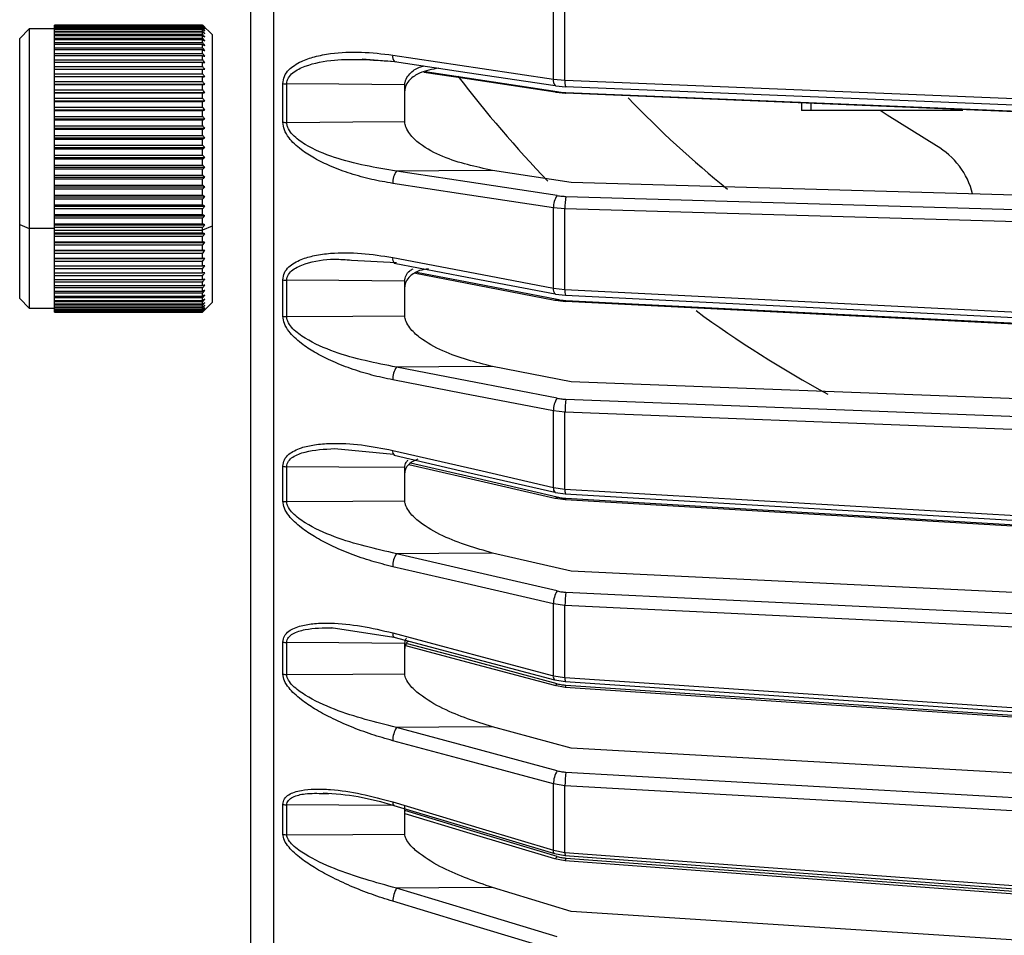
# Model space of a CAD drawing. Header units: millimetres. Extents: x -98 to 75, y -122 to 122.
# Tile 2 of 16: x -98 to -47, y -81 to -33. Entities that reach past the tile are written whole.
import ezdxf

# ---------------------------------------------------------------- set-up
doc = ezdxf.new("R2010")
doc.units = ezdxf.units.MM

msp = doc.modelspace()

# ---------------------------------------------------------------- linework, layer by layer
at = {"color": 7, "linetype": 'Continuous', "lineweight": 25}
for p, q in [((-84.902, -108.524), (-84.902, 108.524)), ((-70.388, -36.372), (-70.388, -32.042)), ((-69.787, -36.427), (-69.787, -32.081)), ((-96.3, -48.462), (-96.3, -33.563)), ((-96.3, -33.563), (-88.6, -33.563)), ((-88.6, -33.568), (-96.3, -33.568)), ((-96.3, -33.587), (-88.6, -33.587)), ((-88.6, -33.607), (-96.3, -33.607)), ((-96.3, -33.647), (-88.6, -33.647)), ((-88.6, -33.682), (-96.3, -33.682)), ((-88.1, -34.062), (-88.6, -33.562)), ((-88.6, -33.587), (-88.6, -33.568)), ((-88.6, -33.647), (-88.6, -33.607)), ((-88.6, -33.743), (-88.6, -33.682)), ((-97.6, -33.762), (-98.1, -34.262)), ((-96.3, -33.762), (-97.6, -33.762)), ((-97.6, -33.762), (-97.6, -48.262)), ((-96.3, -33.743), (-88.6, -33.743)), ((-88.6, -33.792), (-96.3, -33.792)), ((-96.3, -33.875), (-88.6, -33.875)), ((-88.6, -33.938), (-96.3, -33.938)), ((-96.3, -34.041), (-88.6, -34.041)), ((-88.6, -34.118), (-96.3, -34.118)), ((-96.3, -34.242), (-88.6, -34.242)), ((-88.6, -33.875), (-88.6, -33.792)), ((-88.6, -34.041), (-88.6, -33.938)), ((-88.6, -34.242), (-88.6, -34.118)), ((-88.1, -34.062), (-88.1, -47.962)), ((-98.1, -47.762), (-98.1, -34.262)), ((-88.6, -34.332), (-96.3, -34.332)), ((-96.3, -34.475), (-88.6, -34.475)), ((-88.6, -34.578), (-96.3, -34.578)), ((-96.3, -34.74), (-88.6, -34.74)), ((-88.6, -34.475), (-88.6, -34.332)), ((-88.6, -34.74), (-88.6, -34.578)), ((-88.6, -34.856), (-96.3, -34.856)), ((-96.3, -35.036), (-88.6, -35.036)), ((-88.6, -35.163), (-96.3, -35.163)), ((-88.6, -35.036), (-88.6, -34.856)), ((-88.6, -35.361), (-88.6, -35.163)), ((-96.3, -35.361), (-88.6, -35.361)), ((-88.6, -35.499), (-96.3, -35.499)), ((-96.3, -35.713), (-88.6, -35.713)), ((-88.6, -35.713), (-88.6, -35.499)), ((-80.326, -35.324), (-78.638, -35.454)), ((-96.3, -35.861), (-88.495, -35.861)), ((-88.6, -35.862), (-96.3, -35.862)), ((-96.3, -36.092), (-88.6, -36.092)), ((-96.3, -36.239), (-88.495, -36.239)), ((-88.6, -36.25), (-96.3, -36.25)), ((-88.6, -36.092), (-88.6, -35.862)), ((-88.6, -36.494), (-88.6, -36.25)), ((-96.3, -36.494), (-88.6, -36.494)), ((-96.3, -36.64), (-88.495, -36.64)), ((-88.6, -36.662), (-96.3, -36.662)), ((-88.6, -36.918), (-88.6, -36.662)), ((-84.433, -38.606), (-84.433, -36.604)), ((-84.233, -38.621), (-84.233, -36.619)), ((-78.1, -38.572), (-78.1, -36.668)), ((-70.388, -36.372), (-69.787, -36.427)), ((-70.263, -36.722), (-69.758, -36.769)), ((-96.3, -36.918), (-88.6, -36.918)), ((-96.3, -37.062), (-88.495, -37.062)), ((-88.6, -37.094), (-96.3, -37.094)), ((-88.6, -37.362), (-88.6, -37.094)), ((-70.264, -37.051), (-69.758, -37.099)), ((-69.741, -37.072), (-18.5, -39.183)), ((-96.3, -37.362), (-88.6, -37.362)), ((-96.3, -37.504), (-88.495, -37.504)), ((-88.6, -37.546), (-96.3, -37.546)), ((-96.3, -37.824), (-88.6, -37.824)), ((-88.6, -37.824), (-88.6, -37.546)), ((-57.5, -37.594), (-57.5, -38)), ((-57, -38), (-57, -37.615)), ((-96.3, -37.963), (-88.495, -37.963)), ((-88.6, -38.014), (-96.3, -38.014)), ((-96.3, -38.302), (-88.6, -38.302)), ((-88.6, -38.302), (-88.6, -38.014)), ((-49.133, -38), (-57.5, -38)), ((-96.3, -38.436), (-88.495, -38.436)), ((-88.6, -38.497), (-96.3, -38.497)), ((-96.3, -38.792), (-88.6, -38.792)), ((-88.6, -38.792), (-88.6, -38.497)), ((-96.3, -38.922), (-88.495, -38.922)), ((-88.6, -38.993), (-96.3, -38.993)), ((-96.3, -39.294), (-88.6, -39.294)), ((-88.6, -39.294), (-88.6, -38.993)), ((-96.3, -39.418), (-88.495, -39.418)), ((-88.6, -39.498), (-96.3, -39.498)), ((-96.3, -39.804), (-88.6, -39.804)), ((-88.6, -39.804), (-88.6, -39.498)), ((-96.3, -39.922), (-88.495, -39.922)), ((-88.6, -40.01), (-96.3, -40.01)), ((-96.3, -40.319), (-88.6, -40.319)), ((-88.6, -40.319), (-88.6, -40.01)), ((-96.3, -40.432), (-88.495, -40.432)), ((-88.6, -40.528), (-96.3, -40.528)), ((-96.3, -40.838), (-88.6, -40.838)), ((-88.6, -40.838), (-88.6, -40.528)), ((-96.3, -40.944), (-88.495, -40.944)), ((-88.6, -41.047), (-96.3, -41.047)), ((-96.3, -41.358), (-88.6, -41.358)), ((-88.6, -41.358), (-88.6, -41.047)), ((-69.458, -41.729), (-73.55, -41.105)), ((-96.3, -41.456), (-88.495, -41.456)), ((-88.6, -41.567), (-96.3, -41.567)), ((-96.3, -41.877), (-88.6, -41.877)), ((-88.6, -41.877), (-88.6, -41.567)), ((-18.5, -43.197), (-69.458, -41.729)), ((-96.3, -41.967), (-88.495, -41.967)), ((-88.6, -42.084), (-96.3, -42.084)), ((-96.3, -42.391), (-88.6, -42.391)), ((-88.6, -42.391), (-88.6, -42.084)), ((-96.3, -42.472), (-88.495, -42.472)), ((-88.6, -42.596), (-96.3, -42.596)), ((-96.3, -42.898), (-88.6, -42.898)), ((-88.6, -42.898), (-88.6, -42.596)), ((-69.741, -42.457), (-18.5, -43.934)), ((-96.3, -42.971), (-88.495, -42.971)), ((-88.6, -43.099), (-96.3, -43.099)), ((-96.3, -43.396), (-88.6, -43.396)), ((-88.6, -43.396), (-88.6, -43.099)), ((-70.388, -47.225), (-70.388, -43.054)), ((-69.787, -43.109), (-70.388, -43.054)), ((-69.787, -47.295), (-69.787, -43.109)), ((-98.1, -43.915), (-97.6, -44.13)), ((-96.3, -43.46), (-88.495, -43.46)), ((-88.6, -43.593), (-96.3, -43.593)), ((-96.3, -43.883), (-88.6, -43.883)), ((-96.3, -43.937), (-88.495, -43.937)), ((-88.6, -43.883), (-88.6, -43.593)), ((-96.3, -44.13), (-97.6, -44.13)), ((-88.6, -44.074), (-96.3, -44.074)), ((-96.3, -44.216), (-88.6, -44.216)), ((-96.3, -44.355), (-88.6, -44.355)), ((-96.3, -44.4), (-88.495, -44.4)), ((-88.1, -44.001), (-88.6, -44.216)), ((-88.6, -44.355), (-88.6, -44.074)), ((-88.6, -44.541), (-96.3, -44.541)), ((-96.3, -44.812), (-88.6, -44.812)), ((-96.3, -44.846), (-88.495, -44.846)), ((-88.6, -44.812), (-88.6, -44.541)), ((-88.6, -44.99), (-96.3, -44.99)), ((-96.3, -45.249), (-88.6, -45.249)), ((-96.3, -45.274), (-88.495, -45.274)), ((-88.6, -45.42), (-96.3, -45.42)), ((-88.6, -45.249), (-88.6, -44.99)), ((-88.6, -45.667), (-88.6, -45.42)), ((-96.3, -45.667), (-88.6, -45.667)), ((-96.3, -45.681), (-88.495, -45.681)), ((-88.6, -45.828), (-96.3, -45.828)), ((-88.6, -46.061), (-88.6, -45.828)), ((-80.866, -45.766), (-78.535, -45.897)), ((-96.3, -46.061), (-88.6, -46.061)), ((-96.3, -46.065), (-88.495, -46.065)), ((-88.6, -46.213), (-96.3, -46.213)), ((-96.3, -46.431), (-88.6, -46.431)), ((-88.6, -46.431), (-88.6, -46.213)), ((-88.6, -46.572), (-96.3, -46.572)), ((-96.3, -46.774), (-88.6, -46.774)), ((-88.6, -46.904), (-96.3, -46.904)), ((-88.6, -46.774), (-88.6, -46.572)), ((-88.6, -47.09), (-88.6, -46.904)), ((-84.433, -48.676), (-84.433, -46.79)), ((-84.233, -48.695), (-84.233, -46.808)), ((-78.1, -48.648), (-78.1, -46.855)), ((-96.3, -47.09), (-88.6, -47.09)), ((-88.6, -47.208), (-96.3, -47.208)), ((-96.3, -47.375), (-88.6, -47.375)), ((-88.6, -47.482), (-96.3, -47.482)), ((-88.6, -47.375), (-88.6, -47.208)), ((-88.6, -47.63), (-88.6, -47.482)), ((-70.388, -47.225), (-69.787, -47.295)), ((-70.278, -47.529), (-69.761, -47.59)), ((-98.1, -47.762), (-97.6, -48.262)), ((-96.3, -47.63), (-88.6, -47.63)), ((-88.6, -47.724), (-96.3, -47.724)), ((-96.3, -47.853), (-88.6, -47.853)), ((-88.6, -47.933), (-96.3, -47.933)), ((-96.3, -48.042), (-88.6, -48.042)), ((-88.6, -47.853), (-88.6, -47.724)), ((-88.6, -48.042), (-88.6, -47.933)), ((-88.6, -48.462), (-88.1, -47.962)), ((-70.279, -47.846), (-69.761, -47.907)), ((-97.6, -48.262), (-96.3, -48.262)), ((-88.6, -48.108), (-96.3, -48.108)), ((-96.3, -48.197), (-88.6, -48.197)), ((-88.6, -48.249), (-96.3, -48.249)), ((-96.3, -48.317), (-88.6, -48.317)), ((-88.6, -48.355), (-96.3, -48.355)), ((-96.3, -48.401), (-88.6, -48.401)), ((-88.6, -48.425), (-96.3, -48.425)), ((-96.3, -48.45), (-88.6, -48.45)), ((-88.6, -48.459), (-96.3, -48.459)), ((-96.3, -48.462), (-88.6, -48.462)), ((-88.6, -48.197), (-88.6, -48.108)), ((-88.6, -48.317), (-88.6, -48.249)), ((-88.6, -48.401), (-88.6, -48.355)), ((-88.6, -48.45), (-88.6, -48.425)), ((-88.6, -48.459), (-88.6, -48.462)), ((-69.458, -52.074), (-73.551, -51.284)), ((-20.5, -53.957), (-69.458, -52.074)), ((-70.388, -57.562), (-70.388, -53.592)), ((-69.787, -53.662), (-70.388, -53.592)), ((-69.787, -57.645), (-69.787, -53.662)), ((-81.757, -55.548), (-78.699, -55.83)), ((-84.433, -58.277), (-84.433, -56.465)), ((-84.233, -58.299), (-84.233, -56.486)), ((-78.1, -58.255), (-78.1, -56.531)), ((-70.388, -57.562), (-69.787, -57.645)), ((-70.299, -57.82), (-69.765, -57.895)), ((-70.299, -58.121), (-69.765, -58.196)), ((-69.741, -58.127), (-18.5, -61.146)), ((-69.458, -61.916), (-73.55, -60.967)), ((-18.5, -64.347), (-69.458, -61.916)), ((-69.741, -63.001), (-18.5, -65.446)), ((-70.388, -67.338), (-70.388, -63.611)), ((-69.787, -63.695), (-70.388, -63.611)), ((-69.787, -67.435), (-69.787, -63.695)), ((-81.922, -64.837), (-78.667, -65.328)), ((-84.433, -67.251), (-84.433, -65.589)), ((-84.233, -67.277), (-84.233, -65.614)), ((-78.1, -67.236), (-78.1, -65.656)), ((-70.388, -67.338), (-69.787, -67.435)), ((-70.316, -67.553), (-70.324, -67.55)), ((-70.324, -67.832), (-70.317, -67.834)), ((-70.317, -67.834), (-69.77, -67.924)), ((-70.316, -67.553), (-69.77, -67.642)), ((-69.458, -71.094), (-73.551, -69.996)), ((-20.5, -73.858), (-69.458, -71.094)), ((-70.388, -76.395), (-70.388, -72.949)), ((-69.787, -73.045), (-70.388, -72.949)), ((-69.787, -76.504), (-69.787, -73.045)), ((-82.306, -73.448), (-82.052, -73.443)), ((-84.433, -75.562), (-84.433, -74.013)), ((-78.1, -75.553), (-78.1, -74.08)), ((-70.388, -76.395), (-69.787, -76.504)), ((-70.332, -76.569), (-69.774, -76.671)), ((-69.774, -76.671), (-69.774, -76.671)), ((-70.332, -76.829), (-69.774, -76.931)), ((-69.775, -76.931), (-69.774, -76.931)), ((-69.741, -76.802), (-18.5, -80.605)), ((-69.458, -79.569), (-73.55, -78.334)), ((-18.5, -82.863), (-69.458, -79.569))]:
    msp.add_line(p, q, dxfattribs=at)
at = {"color": 7, "linetype": 'Continuous', "lineweight": 25, "flags": 128}
for points in [[(-78.73, -35.119), (-74.092, -35.816), (-70.388, -36.372)], [(-78.638, -35.454), (-74.863, -36.021), (-70.296, -36.708)], [(-77.113, -36.005), (-74.864, -36.346), (-70.296, -37.038)], [(-70.192, -37.03), (-74.864, -36.322), (-77.055, -35.99)], [(-78.1, -36.668), (-81.534, -36.64), (-84.233, -36.619)], [(-70.263, -36.722), (-70.269, -36.721), (-70.296, -36.708)], [(-69.787, -36.427), (-41.345, -37.592), (-18.5, -38.527)], [(-69.766, -36.759), (-44.775, -37.781), (-18.5, -38.856)], [(-69.741, -36.742), (-69.751, -36.765), (-69.758, -36.769)], [(-70.296, -37.038), (-70.269, -37.05), (-70.264, -37.051)], [(-70.264, -37.051), (-70.231, -37.049), (-70.192, -37.03)], [(-69.758, -37.099), (-69.751, -37.095), (-69.741, -37.072)], [(-69.753, -37.089), (-44.775, -38.118), (-18.501, -39.2)], [(-50.5, -39.837), (-53.056, -38.248), (-53.423, -38)], [(-84.233, -38.621), (-80.798, -38.594), (-78.1, -38.572)], [(-73.55, -41.105), (-76.341, -41.127), (-78.534, -41.145)], [(-70.192, -42.418), (-74.864, -41.705), (-78.534, -41.145)], [(-70.388, -43.054), (-75.093, -42.337), (-78.73, -41.782)], [(-18.5, -44.585), (-47.499, -43.75), (-69.787, -43.109)], [(-78.731, -45.631), (-74.093, -46.518), (-70.388, -47.225)], [(-78.648, -45.925), (-74.873, -46.646), (-70.305, -47.519)], [(-78.648, -45.925), (-78.646, -45.926), (-78.617, -45.935)], [(-77.554, -46.442), (-74.874, -46.958), (-70.306, -47.836)], [(-70.192, -47.807), (-74.864, -46.909), (-77.49, -46.404)], [(-78.1, -46.855), (-81.534, -46.829), (-84.233, -46.808)], [(-70.278, -47.529), (-70.303, -47.52), (-70.305, -47.519)], [(-69.787, -47.295), (-42.47, -48.663), (-20.548, -49.761)], [(-70.306, -47.836), (-70.303, -47.837), (-70.279, -47.846)], [(-69.768, -47.583), (-45.774, -48.784), (-20.527, -50.048)], [(-69.768, -47.901), (-69.76, -47.906), (-69.751, -47.893), (-69.741, -47.861)], [(-69.758, -47.901), (-45.774, -49.108), (-20.528, -50.378)], [(-69.741, -47.861), (-42.166, -49.248), (-20.5, -50.338)], [(-84.233, -48.695), (-80.798, -48.669), (-78.1, -48.648)], [(-73.551, -51.284), (-76.342, -51.305), (-78.535, -51.322)], [(-70.192, -52.935), (-74.864, -52.032), (-78.535, -51.322)], [(-70.388, -53.592), (-75.094, -52.683), (-78.731, -51.981)], [(-69.741, -52.985), (-42.166, -54.046), (-20.5, -54.88)], [(-20.548, -55.554), (-48.379, -54.484), (-69.787, -53.662)], [(-78.73, -55.644), (-74.092, -56.71), (-70.388, -57.562)], [(-78.657, -55.896), (-74.882, -56.764), (-70.315, -57.814)], [(-78.1, -56.531), (-81.534, -56.506), (-84.233, -56.486)], [(-77.887, -56.366), (-74.882, -57.06), (-70.315, -58.115)], [(-70.192, -58.063), (-74.864, -56.984), (-77.816, -56.302)], [(-69.787, -57.645), (-41.345, -59.315), (-18.5, -60.656)], [(-84.233, -58.299), (-80.798, -58.275), (-78.1, -58.255)], [(-70.299, -57.82), (-70.303, -57.819), (-70.315, -57.814)], [(-70.315, -58.115), (-70.303, -58.12), (-70.299, -58.121)], [(-69.77, -57.892), (-44.779, -59.358), (-18.501, -60.9)], [(-69.77, -58.193), (-69.768, -58.195), (-69.76, -58.191), (-69.751, -58.168), (-69.741, -58.127)], [(-69.764, -58.194), (-44.779, -59.666), (-18.503, -61.214)], [(-73.55, -60.967), (-76.341, -60.988), (-78.534, -61.004)], [(-70.192, -62.939), (-74.864, -61.855), (-78.534, -61.004)], [(-70.388, -63.611), (-75.093, -62.52), (-78.73, -61.677)], [(-18.5, -66.14), (-47.499, -64.757), (-69.787, -63.695)], [(-78.731, -65.115), (-74.093, -66.351), (-70.388, -67.338)], [(-78.731, -65.115), (-78.728, -65.189), (-78.718, -65.25), (-78.7, -65.295), (-78.676, -65.322), (-78.667, -65.328)], [(-78.667, -65.328), (-74.892, -66.333), (-70.324, -67.55)], [(-78.1, -65.656), (-81.534, -65.633), (-84.233, -65.614)], [(-78.062, -65.762), (-74.892, -66.61), (-70.324, -67.832)], [(-70.192, -67.753), (-74.864, -66.503), (-77.961, -65.675)], [(-84.233, -67.277), (-80.798, -67.254), (-78.1, -67.236)], [(-69.787, -67.435), (-42.47, -69.257), (-20.548, -70.719)], [(-70.317, -67.834), (-70.303, -67.836), (-70.269, -67.826), (-70.231, -67.798), (-70.192, -67.753)], [(-69.772, -67.641), (-45.778, -69.241), (-20.531, -70.924)], [(-69.772, -67.923), (-69.768, -67.923), (-69.76, -67.909), (-69.751, -67.877), (-69.741, -67.827)], [(-69.769, -67.923), (-45.778, -69.528), (-20.532, -71.217)], [(-69.741, -67.827), (-42.166, -69.672), (-20.5, -71.121)], [(-73.551, -69.996), (-76.342, -70.015), (-78.535, -70.03)], [(-70.192, -72.269), (-74.864, -71.015), (-78.535, -70.03)], [(-70.388, -72.949), (-75.094, -71.686), (-78.731, -70.71)], [(-69.741, -72.34), (-42.166, -73.898), (-20.5, -75.121)], [(-20.548, -75.824), (-48.379, -74.254), (-69.787, -73.045)], [(-78.635, -74.077), (-81.534, -74.059), (-84.233, -74.042)], [(-78.73, -73.891), (-74.092, -75.283), (-70.388, -76.395)], [(-78.73, -73.891), (-78.728, -73.958), (-78.717, -74.01), (-78.699, -74.046), (-78.675, -74.065), (-78.674, -74.065)], [(-78.674, -74.065), (-74.9, -75.198), (-70.332, -76.569)], [(-70.192, -76.72), (-74.864, -75.313), (-78.1, -74.338)], [(-78.1, -74.489), (-74.9, -75.453), (-70.332, -76.829)], [(-84.233, -75.591), (-80.798, -75.57), (-78.1, -75.553)], [(-70.332, -76.569), (-70.333, -76.569), (-70.357, -76.551), (-70.375, -76.514), (-70.385, -76.462), (-70.388, -76.395)], [(-69.787, -76.504), (-41.345, -78.61), (-18.5, -80.301)], [(-69.774, -76.671), (-44.783, -78.521), (-18.5, -80.466)], [(-70.332, -76.829), (-70.303, -76.828), (-70.269, -76.809), (-70.231, -76.772), (-70.192, -76.72)], [(-69.773, -76.931), (-44.783, -78.786), (-18.5, -80.737)], [(-73.55, -78.334), (-76.341, -78.351), (-78.534, -78.365)], [(-70.192, -80.884), (-74.864, -79.473), (-78.534, -78.365)], [(-70.388, -81.564), (-75.093, -80.144), (-78.73, -79.046)]]:
    msp.add_lwpolyline(points, dxfattribs=at)
at = {"color": 7, "linetype": 'Continuous', "lineweight": 25}
for centre, radius, start, end in [((-78.322, -35.187), 0.414, 170.5428, 220.2511), ((-78.591, -35.386), 0.0832, 235.5071, 312.7437), ((-27.5, 0), 60, 217.11973, 223.97948), ((-84.236, -35.231), 1.388, 261.8201, 270.1235), ((-69.98, -36.44), 0.414, 170.5579, 220.2862), ((-68.871, -36.522), 0.921, 174.0812, 195.5648), ((-27.5, 0), 54, 223.7617, 231.1942), ((-84.236, -37.304), 1.317, 261.3763, 270.1283), ((-52.5, -43.301), 4, 14.1833, 60), ((-77.795, -41.722), 0.937, 142.0682, 183.7268), ((-69.453, -42.994), 0.937, 142.0654, 183.7097), ((-66.523, -43.01), 3.265, 170.2506, 181.7296), ((-78.384, -45.692), 0.352, 170.085, 221.4617), ((-84.235, -45.716), 1.092, 259.5683, 270.1443), ((-70.019, -47.279), 0.374, 171.723, 219.8807), ((-68.827, -47.378), 0.963, 175.0655, 192.3361), ((-70.272, -47.743), 0.103, 266.4725, 321.1425), ((-27.5, 0), 60, 233.74826, 241.48238), ((-84.235, -47.644), 1.051, 259.1531, 270.1471), ((-77.661, -51.941), 1.071, 144.713, 182.1148), ((-69.318, -53.553), 1.071, 144.712, 182.0979), ((-65.959, -53.581), 3.828, 171.058, 181.2141), ((-78.459, -55.702), 0.277, 167.9362, 224.5632), ((-84.235, -55.576), 0.911, 257.4456, 270.155), ((-70.096, -57.614), 0.296, 169.9751, 222.5853), ((-69.279, -57.727), 0.515, 170.8276, 199.0272), ((-84.235, -57.416), 0.884, 257.05, 270.1559), ((-70.296, -57.999), 0.122, 268.2903, 328.2666), ((-77.529, -61.662), 1.202, 146.8066, 180.6946), ((-69.186, -63.597), 1.202, 146.8071, 180.6778), ((-65.413, -63.634), 4.374, 171.6751, 180.7954), ((-84.235, -64.824), 0.79, 255.4608, 270.1557), ((-84.235, -66.506), 0.771, 255.1013, 270.1547), ((-70.166, -67.387), 0.227, 167.7299, 226.1395), ((-69.271, -67.497), 0.52, 173.107, 196.1889), ((-77.404, -70.725), 1.328, 148.4622, 179.3742), ((-69.06, -72.963), 1.328, 148.464, 179.3577), ((-64.898, -73.008), 4.889, 172.1499, 180.4339), ((-84.234, -73.336), 0.705, 253.6452, 270.1471), ((-84.234, -74.899), 0.692, 253.3134, 270.1444), ((-69.385, -76.558), 0.406, 172.2799, 196.1799), ((-70.014, -76.802), 0.273, 331.6981, 359.9202), ((-77.284, -79.094), 1.447, 149.764, 178.0962)]:
    msp.add_arc(centre, radius, start, end, dxfattribs=at)
for points, knots in [([(-86.1, -106.692), (-86.1, -106.609), (-86.1, -106.439), (-86.1, -105.038), (-86.1, -102.714), (-86.1, -99.336), (-86.1, -94.909), (-86.1, -89.436), (-86.1, -82.965), (-86.1, -75.577), (-86.1, -67.382), (-86.1, -58.517), (-86.1, -49.136), (-86.1, -39.405), (-86.1, -29.486), (-86.1, -19.539), (-86.1, -9.707), (-86.1, 0), (-86.1, 9.707), (-86.1, 19.539), (-86.1, 29.486), (-86.1, 39.405), (-86.1, 49.136), (-86.1, 58.517), (-86.1, 67.382), (-86.1, 75.577), (-86.1, 82.965), (-86.1, 89.436), (-86.1, 94.909), (-86.1, 99.336), (-86.1, 102.714), (-86.1, 105.038), (-86.1, 106.439), (-86.1, 106.609), (-86.1, 106.692)], [0, 0, 0, 0, 0.028642, 0.058248, 0.088734, 0.119994, 0.151901, 0.184313, 0.217069, 0.25, 0.282931, 0.315687, 0.348099, 0.380006, 0.411266, 0.441752, 0.471358, 0.5, 0.528642, 0.558248, 0.588734, 0.619994, 0.651901, 0.684313, 0.717069, 0.75, 0.782931, 0.815687, 0.848099, 0.880006, 0.911266, 0.941752, 0.971358, 1, 1, 1, 1]), ([(-88.495, -33.67), (-88.514, -33.65), (-88.549, -33.614), (-88.585, -33.578), (-88.6, -33.563)], [0, 0, 0, 0, 0.56, 1, 1, 1, 1]), ([(-88.6, -33.568), (-88.58, -33.587), (-88.545, -33.621), (-88.51, -33.655), (-88.495, -33.67)], [0, 0, 0, 0, 0.56, 1, 1, 1, 1]), ([(-88.495, -33.701), (-88.514, -33.679), (-88.549, -33.641), (-88.585, -33.604), (-88.6, -33.587)], [0, 0, 0, 0, 0.56, 1, 1, 1, 1]), ([(-88.6, -33.607), (-88.58, -33.624), (-88.545, -33.656), (-88.51, -33.687), (-88.495, -33.701)], [0, 0, 0, 0, 0.56, 1, 1, 1, 1]), ([(-88.495, -33.767), (-88.514, -33.745), (-88.549, -33.705), (-88.585, -33.665), (-88.6, -33.647)], [0, 0, 0, 0, 0.56, 1, 1, 1, 1]), ([(-88.6, -33.682), (-88.58, -33.698), (-88.545, -33.726), (-88.51, -33.755), (-88.495, -33.767)], [0, 0, 0, 0, 0.56, 1, 1, 1, 1]), ([(-88.495, -33.869), (-88.514, -33.846), (-88.549, -33.804), (-88.585, -33.762), (-88.6, -33.743)], [0, 0, 0, 0, 0.56, 1, 1, 1, 1]), ([(-88.6, -33.792), (-88.58, -33.806), (-88.545, -33.832), (-88.51, -33.858), (-88.495, -33.869)], [0, 0, 0, 0, 0.56, 1, 1, 1, 1]), ([(-88.495, -34.006), (-88.514, -33.982), (-88.549, -33.938), (-88.585, -33.894), (-88.6, -33.875)], [0, 0, 0, 0, 0.56, 1, 1, 1, 1]), ([(-88.6, -33.938), (-88.58, -33.95), (-88.545, -33.973), (-88.51, -33.996), (-88.495, -34.006)], [0, 0, 0, 0, 0.56, 1, 1, 1, 1]), ([(-88.495, -34.177), (-88.514, -34.152), (-88.549, -34.106), (-88.585, -34.061), (-88.6, -34.041)], [0, 0, 0, 0, 0.56, 1, 1, 1, 1]), ([(-88.6, -34.118), (-88.58, -34.129), (-88.545, -34.149), (-88.51, -34.168), (-88.495, -34.177)], [0, 0, 0, 0, 0.56, 1, 1, 1, 1]), ([(-88.495, -34.381), (-88.514, -34.355), (-88.549, -34.309), (-88.585, -34.262), (-88.6, -34.242)], [0, 0, 0, 0, 0.56, 1, 1, 1, 1]), ([(-88.6, -34.332), (-88.58, -34.341), (-88.545, -34.357), (-88.51, -34.374), (-88.495, -34.381)], [0, 0, 0, 0, 0.56, 1, 1, 1, 1]), ([(-88.495, -34.618), (-88.514, -34.591), (-88.549, -34.543), (-88.585, -34.496), (-88.6, -34.475)], [0, 0, 0, 0, 0.56, 1, 1, 1, 1]), ([(-88.6, -34.578), (-88.58, -34.585), (-88.545, -34.598), (-88.51, -34.612), (-88.495, -34.618)], [0, 0, 0, 0, 0.56, 1, 1, 1, 1]), ([(-88.495, -34.885), (-88.514, -34.858), (-88.549, -34.81), (-88.585, -34.762), (-88.6, -34.74)], [0, 0, 0, 0, 0.56, 1, 1, 1, 1]), ([(-88.6, -34.856), (-88.58, -34.861), (-88.545, -34.871), (-88.51, -34.881), (-88.495, -34.885)], [0, 0, 0, 0, 0.56, 1, 1, 1, 1]), ([(-88.495, -35.183), (-88.514, -35.155), (-88.549, -35.106), (-88.585, -35.058), (-88.6, -35.036)], [0, 0, 0, 0, 0.56, 1, 1, 1, 1]), ([(-88.6, -35.163), (-88.58, -35.167), (-88.545, -35.173), (-88.51, -35.18), (-88.495, -35.183)], [0, 0, 0, 0, 0.56, 1, 1, 1, 1]), ([(-84.433, -36.604), (-84.416, -36.474), (-84.381, -36.196), (-84.137, -35.885), (-83.831, -35.636), (-83.39, -35.396), (-82.762, -35.182), (-81.723, -34.991), (-80.361, -34.929), (-79.275, -35.055), (-78.73, -35.119)], [0, 0, 0, 0, 0.0590467, 0.125735, 0.1844623, 0.2514116, 0.367628, 0.5016236, 0.7502705, 1, 1, 1, 1]), ([(-88.495, -35.508), (-88.514, -35.481), (-88.549, -35.432), (-88.585, -35.383), (-88.6, -35.361)], [0, 0, 0, 0, 0.56, 1, 1, 1, 1]), ([(-88.6, -35.499), (-88.58, -35.501), (-88.545, -35.504), (-88.51, -35.507), (-88.495, -35.508)], [0, 0, 0, 0, 0.56, 1, 1, 1, 1]), ([(-88.495, -35.861), (-88.514, -35.834), (-88.549, -35.784), (-88.585, -35.735), (-88.6, -35.713)], [0, 0, 0, 0, 0.56, 1, 1, 1, 1]), ([(-84.233, -36.619), (-84.228, -36.562), (-84.218, -36.449), (-84.123, -36.241), (-83.836, -35.941), (-83.039, -35.57), (-81.321, -35.256), (-79.795, -35.368), (-78.803, -35.442)], [0, 0, 0, 0, 0.0282373, 0.0570747, 0.1170321, 0.2439018, 0.5081341, 1, 1, 1, 1]), ([(-78.1, -36.668), (-78.097, -36.616), (-78.091, -36.511), (-78.021, -36.305), (-77.798, -36.01), (-77.465, -35.771), (-77.177, -35.706), (-77.095, -35.687)], [0, 0, 0, 0, 0.097134, 0.196847, 0.417971, 0.833528, 1, 1, 1, 1]), ([(-88.6, -35.862), (-88.58, -35.862), (-88.545, -35.862), (-88.51, -35.861), (-88.495, -35.861)], [0, 0, 0, 0, 0.56, 1, 1, 1, 1]), ([(-88.495, -36.239), (-88.514, -36.211), (-88.549, -36.162), (-88.585, -36.113), (-88.6, -36.092)], [0, 0, 0, 0, 0.56, 1, 1, 1, 1]), ([(-88.6, -36.25), (-88.58, -36.248), (-88.545, -36.244), (-88.51, -36.241), (-88.495, -36.239)], [0, 0, 0, 0, 0.56, 1, 1, 1, 1]), ([(-76.339, -35.802), (-76.681, -35.864), (-77.232, -35.965), (-77.798, -36.316), (-78.021, -36.616), (-78.091, -36.822), (-78.097, -36.927), (-78.1, -36.979)], [0, 0, 0, 0, 0.44891, 0.723641, 0.86991, 0.935818, 1, 1, 1, 1]), ([(-88.495, -36.64), (-88.514, -36.613), (-88.549, -36.564), (-88.585, -36.515), (-88.6, -36.494)], [0, 0, 0, 0, 0.56, 1, 1, 1, 1]), ([(-88.6, -36.662), (-88.58, -36.658), (-88.545, -36.65), (-88.51, -36.643), (-88.495, -36.64)], [0, 0, 0, 0, 0.56, 1, 1, 1, 1]), ([(-88.495, -37.062), (-88.514, -37.035), (-88.549, -36.987), (-88.585, -36.939), (-88.6, -36.918)], [0, 0, 0, 0, 0.56, 1, 1, 1, 1]), ([(-88.6, -37.094), (-88.58, -37.088), (-88.545, -37.078), (-88.51, -37.067), (-88.495, -37.062)], [0, 0, 0, 0, 0.56, 1, 1, 1, 1]), ([(-70.192, -37.03), (-70.111, -37.041), (-69.964, -37.06), (-69.809, -37.068), (-69.741, -37.072)], [0, 0, 0, 0, 0.5596385, 1, 1, 1, 1]), ([(-88.495, -37.504), (-88.514, -37.477), (-88.549, -37.43), (-88.585, -37.383), (-88.6, -37.362)], [0, 0, 0, 0, 0.56, 1, 1, 1, 1]), ([(-88.6, -37.546), (-88.58, -37.538), (-88.545, -37.524), (-88.51, -37.51), (-88.495, -37.504)], [0, 0, 0, 0, 0.56, 1, 1, 1, 1]), ([(-88.495, -37.963), (-88.514, -37.937), (-88.549, -37.89), (-88.585, -37.844), (-88.6, -37.824)], [0, 0, 0, 0, 0.56, 1, 1, 1, 1]), ([(-88.6, -38.014), (-88.58, -38.005), (-88.545, -37.987), (-88.51, -37.97), (-88.495, -37.963)], [0, 0, 0, 0, 0.56, 1, 1, 1, 1]), ([(-88.495, -38.436), (-88.514, -38.411), (-88.549, -38.366), (-88.585, -38.321), (-88.6, -38.302)], [0, 0, 0, 0, 0.56, 1, 1, 1, 1]), ([(-88.6, -38.497), (-88.58, -38.486), (-88.545, -38.465), (-88.51, -38.445), (-88.495, -38.436)], [0, 0, 0, 0, 0.56, 1, 1, 1, 1]), ([(-88.495, -38.922), (-88.514, -38.898), (-88.549, -38.854), (-88.585, -38.811), (-88.6, -38.792)], [0, 0, 0, 0, 0.56, 1, 1, 1, 1]), ([(-78.73, -41.782), (-79.095, -41.719), (-79.826, -41.591), (-80.907, -41.292), (-81.901, -40.927), (-82.76, -40.514), (-83.388, -40.115), (-83.829, -39.747), (-84.136, -39.409), (-84.38, -39.028), (-84.416, -38.741), (-84.433, -38.606)], [0, 0, 0, 0, 0.1672206, 0.3357284, 0.4983192, 0.6321139, 0.7482769, 0.8152709, 0.874092, 0.9408708, 1, 1, 1, 1]), ([(-78.534, -41.145), (-79.618, -40.966), (-81.234, -40.697), (-83.039, -39.945), (-83.836, -39.388), (-84.123, -39.022), (-84.219, -38.793), (-84.228, -38.678), (-84.233, -38.621)], [0, 0, 0, 0, 0.513824, 0.766382, 0.887902, 0.945467, 0.973036, 1, 1, 1, 1]), ([(-73.55, -41.105), (-74.417, -40.922), (-75.721, -40.648), (-77.165, -39.888), (-77.798, -39.322), (-78.02, -38.956), (-78.091, -38.731), (-78.097, -38.625), (-78.1, -38.572)], [0, 0, 0, 0, 0.497301, 0.747796, 0.873525, 0.940465, 0.970628, 1, 1, 1, 1]), ([(-88.6, -38.993), (-88.58, -38.979), (-88.545, -38.956), (-88.51, -38.932), (-88.495, -38.922)], [0, 0, 0, 0, 0.56, 1, 1, 1, 1]), ([(-88.495, -39.418), (-88.514, -39.395), (-88.549, -39.353), (-88.585, -39.312), (-88.6, -39.294)], [0, 0, 0, 0, 0.56, 1, 1, 1, 1]), ([(-88.6, -39.498), (-88.58, -39.483), (-88.545, -39.456), (-88.51, -39.43), (-88.495, -39.418)], [0, 0, 0, 0, 0.56, 1, 1, 1, 1]), ([(-88.495, -39.922), (-88.514, -39.9), (-88.549, -39.86), (-88.585, -39.821), (-88.6, -39.804)], [0, 0, 0, 0, 0.56, 1, 1, 1, 1]), ([(-88.6, -40.01), (-88.58, -39.994), (-88.545, -39.965), (-88.51, -39.935), (-88.495, -39.922)], [0, 0, 0, 0, 0.56, 1, 1, 1, 1]), ([(-88.495, -40.432), (-88.514, -40.411), (-88.549, -40.373), (-88.585, -40.336), (-88.6, -40.319)], [0, 0, 0, 0, 0.56, 1, 1, 1, 1]), ([(-88.6, -40.528), (-88.58, -40.51), (-88.545, -40.478), (-88.51, -40.446), (-88.495, -40.432)], [0, 0, 0, 0, 0.56, 1, 1, 1, 1]), ([(-88.495, -40.944), (-88.514, -40.924), (-88.549, -40.889), (-88.585, -40.854), (-88.6, -40.838)], [0, 0, 0, 0, 0.56, 1, 1, 1, 1]), ([(-88.6, -41.047), (-88.58, -41.028), (-88.545, -40.994), (-88.51, -40.959), (-88.495, -40.944)], [0, 0, 0, 0, 0.56, 1, 1, 1, 1]), ([(-88.495, -41.456), (-88.514, -41.438), (-88.549, -41.405), (-88.585, -41.373), (-88.6, -41.358)], [0, 0, 0, 0, 0.56, 1, 1, 1, 1]), ([(-88.6, -41.567), (-88.58, -41.546), (-88.545, -41.51), (-88.51, -41.473), (-88.495, -41.456)], [0, 0, 0, 0, 0.56, 1, 1, 1, 1]), ([(-88.495, -41.967), (-88.514, -41.95), (-88.549, -41.92), (-88.585, -41.89), (-88.6, -41.877)], [0, 0, 0, 0, 0.56, 1, 1, 1, 1]), ([(-88.6, -42.084), (-88.58, -42.062), (-88.545, -42.023), (-88.51, -41.984), (-88.495, -41.967)], [0, 0, 0, 0, 0.56, 1, 1, 1, 1]), ([(-88.495, -42.472), (-88.514, -42.457), (-88.549, -42.43), (-88.585, -42.403), (-88.6, -42.391)], [0, 0, 0, 0, 0.56, 1, 1, 1, 1]), ([(-70.192, -42.418), (-70.111, -42.429), (-69.964, -42.448), (-69.809, -42.455), (-69.741, -42.457)], [0, 0, 0, 0, 0.559639, 1, 1, 1, 1]), ([(-88.6, -42.596), (-88.58, -42.573), (-88.545, -42.532), (-88.51, -42.49), (-88.495, -42.472)], [0, 0, 0, 0, 0.56, 1, 1, 1, 1]), ([(-88.495, -42.971), (-88.514, -42.957), (-88.549, -42.933), (-88.585, -42.909), (-88.6, -42.898)], [0, 0, 0, 0, 0.56, 1, 1, 1, 1]), ([(-88.6, -43.099), (-88.58, -43.076), (-88.545, -43.033), (-88.51, -42.99), (-88.495, -42.971)], [0, 0, 0, 0, 0.56, 1, 1, 1, 1]), ([(-88.495, -43.46), (-88.514, -43.448), (-88.549, -43.427), (-88.585, -43.406), (-88.6, -43.396)], [0, 0, 0, 0, 0.56, 1, 1, 1, 1]), ([(-88.6, -43.593), (-88.58, -43.568), (-88.545, -43.524), (-88.51, -43.48), (-88.495, -43.46)], [0, 0, 0, 0, 0.56, 1, 1, 1, 1]), ([(-88.495, -43.937), (-88.514, -43.927), (-88.549, -43.909), (-88.585, -43.891), (-88.6, -43.883)], [0, 0, 0, 0, 0.56, 1, 1, 1, 1]), ([(-88.6, -44.074), (-88.58, -44.049), (-88.545, -44.003), (-88.51, -43.957), (-88.495, -43.937)], [0, 0, 0, 0, 0.56, 1, 1, 1, 1]), ([(-88.495, -44.4), (-88.514, -44.392), (-88.549, -44.377), (-88.585, -44.362), (-88.6, -44.355)], [0, 0, 0, 0, 0.56, 1, 1, 1, 1]), ([(-88.6, -44.541), (-88.58, -44.515), (-88.545, -44.468), (-88.51, -44.421), (-88.495, -44.4)], [0, 0, 0, 0, 0.56, 1, 1, 1, 1]), ([(-88.495, -44.846), (-88.514, -44.84), (-88.549, -44.828), (-88.585, -44.817), (-88.6, -44.812)], [0, 0, 0, 0, 0.56, 1, 1, 1, 1]), ([(-88.6, -44.99), (-88.58, -44.963), (-88.545, -44.915), (-88.51, -44.867), (-88.495, -44.846)], [0, 0, 0, 0, 0.56, 1, 1, 1, 1]), ([(-88.495, -45.274), (-88.514, -45.269), (-88.549, -45.261), (-88.585, -45.253), (-88.6, -45.249)], [0, 0, 0, 0, 0.56, 1, 1, 1, 1]), ([(-88.6, -45.42), (-88.58, -45.392), (-88.545, -45.344), (-88.51, -45.295), (-88.495, -45.274)], [0, 0, 0, 0, 0.56, 1, 1, 1, 1]), ([(-84.433, -46.79), (-84.416, -46.666), (-84.381, -46.402), (-84.138, -46.115), (-83.833, -45.89), (-83.392, -45.681), (-82.763, -45.503), (-81.723, -45.368), (-80.36, -45.372), (-79.274, -45.545), (-78.731, -45.631)], [0, 0, 0, 0, 0.058953, 0.125513, 0.184149, 0.250987, 0.367434, 0.501751, 0.750786, 1, 1, 1, 1]), ([(-88.495, -45.681), (-88.514, -45.678), (-88.549, -45.673), (-88.585, -45.669), (-88.6, -45.667)], [0, 0, 0, 0, 0.56, 1, 1, 1, 1]), ([(-88.6, -45.828), (-88.58, -45.8), (-88.545, -45.752), (-88.51, -45.702), (-88.495, -45.681)], [0, 0, 0, 0, 0.56, 1, 1, 1, 1]), ([(-84.233, -46.808), (-84.228, -46.754), (-84.218, -46.646), (-84.123, -46.451), (-83.837, -46.174), (-83.041, -45.852), (-81.996, -45.668), (-81.165, -45.74), (-80.866, -45.766)], [0, 0, 0, 0, 0.04317, 0.086819, 0.177772, 0.370504, 0.77352, 1, 1, 1, 1]), ([(-88.495, -46.065), (-88.514, -46.064), (-88.549, -46.063), (-88.585, -46.062), (-88.6, -46.061)], [0, 0, 0, 0, 0.56, 1, 1, 1, 1]), ([(-88.6, -46.213), (-88.58, -46.185), (-88.545, -46.136), (-88.51, -46.087), (-88.495, -46.065)], [0, 0, 0, 0, 0.56, 1, 1, 1, 1]), ([(-88.6, -46.572), (-88.58, -46.545), (-88.545, -46.495), (-88.51, -46.446), (-88.495, -46.424)], [0, 0, 0, 0, 0.56, 1, 1, 1, 1]), ([(-88.495, -46.424), (-88.514, -46.426), (-88.549, -46.428), (-88.585, -46.43), (-88.6, -46.431)], [0, 0, 0, 0, 0.56, 1, 1, 1, 1]), ([(-78.1, -46.855), (-78.097, -46.806), (-78.091, -46.705), (-78.02, -46.513), (-77.889, -46.324), (-77.731, -46.243), (-77.668, -46.21)], [0, 0, 0, 0, 0.171885, 0.348333, 0.739616, 1, 1, 1, 1]), ([(-76.872, -46.216), (-77.029, -46.24), (-77.394, -46.295), (-77.797, -46.535), (-78.021, -46.81), (-78.091, -47.004), (-78.097, -47.104), (-78.1, -47.154)], [0, 0, 0, 0, 0.274649, 0.636253, 0.828771, 0.915522, 1, 1, 1, 1]), ([(-88.6, -46.904), (-88.58, -46.877), (-88.545, -46.828), (-88.51, -46.779), (-88.495, -46.758)], [0, 0, 0, 0, 0.56, 1, 1, 1, 1]), ([(-88.495, -46.758), (-88.514, -46.761), (-88.549, -46.766), (-88.585, -46.772), (-88.6, -46.774)], [0, 0, 0, 0, 0.56, 1, 1, 1, 1]), ([(-88.6, -47.208), (-88.58, -47.181), (-88.545, -47.133), (-88.51, -47.084), (-88.495, -47.063)], [0, 0, 0, 0, 0.56, 1, 1, 1, 1]), ([(-88.495, -47.063), (-88.514, -47.068), (-88.549, -47.077), (-88.585, -47.086), (-88.6, -47.09)], [0, 0, 0, 0, 0.56, 1, 1, 1, 1]), ([(-88.6, -47.482), (-88.58, -47.455), (-88.545, -47.407), (-88.51, -47.36), (-88.495, -47.339)], [0, 0, 0, 0, 0.56, 1, 1, 1, 1]), ([(-88.495, -47.339), (-88.514, -47.345), (-88.549, -47.358), (-88.585, -47.37), (-88.6, -47.375)], [0, 0, 0, 0, 0.56, 1, 1, 1, 1]), ([(-88.6, -47.724), (-88.58, -47.697), (-88.545, -47.651), (-88.51, -47.604), (-88.495, -47.583)], [0, 0, 0, 0, 0.56, 1, 1, 1, 1]), ([(-88.495, -47.583), (-88.514, -47.592), (-88.549, -47.608), (-88.585, -47.623), (-88.6, -47.63)], [0, 0, 0, 0, 0.56, 1, 1, 1, 1]), ([(-88.6, -47.933), (-88.58, -47.907), (-88.545, -47.862), (-88.51, -47.816), (-88.495, -47.796)], [0, 0, 0, 0, 0.56, 1, 1, 1, 1]), ([(-88.495, -47.796), (-88.514, -47.807), (-88.549, -47.826), (-88.585, -47.844), (-88.6, -47.853)], [0, 0, 0, 0, 0.56, 1, 1, 1, 1]), ([(-88.6, -48.108), (-88.58, -48.084), (-88.545, -48.04), (-88.51, -47.996), (-88.495, -47.976)], [0, 0, 0, 0, 0.56, 1, 1, 1, 1]), ([(-88.495, -47.976), (-88.514, -47.988), (-88.549, -48.01), (-88.585, -48.032), (-88.6, -48.042)], [0, 0, 0, 0, 0.56, 1, 1, 1, 1]), ([(-70.192, -47.807), (-70.111, -47.821), (-69.964, -47.846), (-69.809, -47.856), (-69.741, -47.861)], [0, 0, 0, 0, 0.559638, 1, 1, 1, 1]), ([(-88.6, -48.249), (-88.58, -48.226), (-88.545, -48.183), (-88.51, -48.141), (-88.495, -48.122)], [0, 0, 0, 0, 0.56, 1, 1, 1, 1]), ([(-88.495, -48.122), (-88.514, -48.136), (-88.549, -48.161), (-88.585, -48.186), (-88.6, -48.197)], [0, 0, 0, 0, 0.56, 1, 1, 1, 1]), ([(-88.6, -48.355), (-88.58, -48.332), (-88.545, -48.292), (-88.51, -48.251), (-88.495, -48.233)], [0, 0, 0, 0, 0.56, 1, 1, 1, 1]), ([(-88.495, -48.233), (-88.514, -48.249), (-88.549, -48.277), (-88.585, -48.305), (-88.6, -48.317)], [0, 0, 0, 0, 0.56, 1, 1, 1, 1]), ([(-88.6, -48.425), (-88.58, -48.403), (-88.545, -48.365), (-88.51, -48.326), (-88.495, -48.309)], [0, 0, 0, 0, 0.56, 1, 1, 1, 1]), ([(-88.495, -48.309), (-88.514, -48.326), (-88.549, -48.357), (-88.585, -48.388), (-88.6, -48.401)], [0, 0, 0, 0, 0.56, 1, 1, 1, 1]), ([(-88.6, -48.459), (-88.58, -48.438), (-88.545, -48.402), (-88.51, -48.366), (-88.495, -48.35)], [0, 0, 0, 0, 0.56, 1, 1, 1, 1]), ([(-88.495, -48.35), (-88.514, -48.368), (-88.549, -48.402), (-88.585, -48.435), (-88.6, -48.45)], [0, 0, 0, 0, 0.56, 1, 1, 1, 1]), ([(-78.731, -51.981), (-79.095, -51.903), (-79.826, -51.746), (-80.905, -51.41), (-81.898, -51.015), (-82.758, -50.58), (-83.387, -50.168), (-83.829, -49.796), (-84.136, -49.458), (-84.38, -49.082), (-84.416, -48.806), (-84.433, -48.676)], [0, 0, 0, 0, 0.1671213, 0.3353636, 0.497583, 0.6317278, 0.7481727, 0.8152034, 0.874056, 0.9408545, 1, 1, 1, 1]), ([(-78.535, -51.322), (-79.617, -51.11), (-81.232, -50.793), (-83.038, -50.007), (-83.835, -49.444), (-84.122, -49.083), (-84.218, -48.86), (-84.228, -48.75), (-84.233, -48.695)], [0, 0, 0, 0, 0.513067, 0.766261, 0.887846, 0.945306, 0.972941, 1, 1, 1, 1]), ([(-73.551, -51.284), (-74.418, -51.068), (-75.721, -50.745), (-77.165, -49.95), (-77.798, -49.379), (-78.021, -49.019), (-78.091, -48.801), (-78.097, -48.698), (-78.1, -48.648)], [0, 0, 0, 0, 0.497302, 0.747797, 0.873526, 0.940464, 0.970627, 1, 1, 1, 1]), ([(-70.192, -52.935), (-70.111, -52.948), (-69.964, -52.973), (-69.809, -52.982), (-69.741, -52.985)], [0, 0, 0, 0, 0.559638, 1, 1, 1, 1]), ([(-84.433, -56.465), (-84.416, -56.348), (-84.381, -56.099), (-84.137, -55.839), (-83.831, -55.641), (-83.39, -55.464), (-82.762, -55.327), (-81.723, -55.249), (-80.361, -55.319), (-79.275, -55.535), (-78.73, -55.644)], [0, 0, 0, 0, 0.0590467, 0.125735, 0.1844623, 0.2514116, 0.367628, 0.5016236, 0.7502705, 1, 1, 1, 1]), ([(-84.233, -56.486), (-84.228, -56.436), (-84.218, -56.333), (-84.123, -56.152), (-83.836, -55.901), (-83.04, -55.617), (-82.275, -55.576), (-81.757, -55.548)], [0, 0, 0, 0, 0.055571, 0.112322, 0.230317, 0.479995, 1, 1, 1, 1]), ([(-77.425, -56.1), (-77.575, -56.161), (-77.824, -56.26), (-78.02, -56.492), (-78.091, -56.672), (-78.097, -56.767), (-78.1, -56.814)], [0, 0, 0, 0, 0.4499086, 0.7410561, 0.8722468, 1, 1, 1, 1]), ([(-78.1, -56.531), (-78.097, -56.485), (-78.09, -56.39), (-78.041, -56.251), (-77.972, -56.179), (-77.935, -56.14)], [0, 0, 0, 0, 0.306453, 0.621045, 1, 1, 1, 1]), ([(-78.73, -61.677), (-79.095, -61.585), (-79.826, -61.401), (-80.907, -61.029), (-81.901, -60.607), (-82.76, -60.154), (-83.388, -59.736), (-83.829, -59.363), (-84.136, -59.029), (-84.38, -58.662), (-84.416, -58.4), (-84.433, -58.277)], [0, 0, 0, 0, 0.167221, 0.335728, 0.498319, 0.632114, 0.748277, 0.815271, 0.874092, 0.940871, 1, 1, 1, 1]), ([(-73.55, -60.967), (-74.417, -60.721), (-75.721, -60.351), (-77.165, -59.53), (-77.798, -58.96), (-78.02, -58.61), (-78.091, -58.4), (-78.097, -58.303), (-78.1, -58.255)], [0, 0, 0, 0, 0.4973011, 0.7477963, 0.8735255, 0.9404648, 0.9706276, 1, 1, 1, 1]), ([(-70.192, -58.063), (-70.111, -58.08), (-69.964, -58.11), (-69.809, -58.122), (-69.741, -58.127)], [0, 0, 0, 0, 0.5596385, 1, 1, 1, 1]), ([(-78.534, -61.004), (-79.618, -60.76), (-81.234, -60.397), (-83.039, -59.584), (-83.836, -59.022), (-84.123, -58.669), (-84.219, -58.456), (-84.228, -58.351), (-84.233, -58.299)], [0, 0, 0, 0, 0.513824, 0.766382, 0.887902, 0.945467, 0.973036, 1, 1, 1, 1]), ([(-70.192, -62.939), (-70.111, -62.956), (-69.964, -62.986), (-69.809, -62.996), (-69.741, -63.001)], [0, 0, 0, 0, 0.559639, 1, 1, 1, 1]), ([(-84.433, -65.589), (-84.416, -65.481), (-84.381, -65.251), (-84.138, -65.021), (-83.833, -64.851), (-83.392, -64.708), (-82.763, -64.612), (-81.723, -64.593), (-80.36, -64.728), (-79.274, -64.986), (-78.731, -65.115)], [0, 0, 0, 0, 0.058953, 0.125513, 0.184149, 0.250987, 0.367434, 0.501751, 0.750786, 1, 1, 1, 1]), ([(-84.233, -65.614), (-84.228, -65.567), (-84.218, -65.472), (-84.123, -65.307), (-83.837, -65.085), (-83.072, -64.859), (-82.339, -64.851), (-81.854, -64.846)], [0, 0, 0, 0, 0.0576841, 0.1160093, 0.2375436, 0.4950766, 1, 1, 1, 1]), ([(-78.1, -65.656), (-78.096, -65.613), (-78.088, -65.526), (-78.06, -65.433), (-78.023, -65.395), (-78.016, -65.388)], [0, 0, 0, 0, 0.438546, 0.888737, 1, 1, 1, 1]), ([(-77.899, -65.526), (-77.95, -65.571), (-78.033, -65.645), (-78.09, -65.788), (-78.097, -65.876), (-78.1, -65.92)], [0, 0, 0, 0, 0.449205, 0.728258, 1, 1, 1, 1]), ([(-78.731, -70.71), (-79.095, -70.606), (-79.826, -70.396), (-80.905, -69.995), (-81.898, -69.551), (-82.758, -69.085), (-83.387, -68.663), (-83.829, -68.293), (-84.136, -67.966), (-84.38, -67.612), (-84.416, -67.366), (-84.433, -67.251)], [0, 0, 0, 0, 0.167121, 0.335363, 0.497583, 0.631728, 0.748173, 0.815204, 0.874056, 0.940855, 1, 1, 1, 1]), ([(-78.535, -70.03), (-79.617, -69.759), (-81.232, -69.353), (-83.038, -68.522), (-83.835, -67.966), (-84.122, -67.626), (-84.218, -67.423), (-84.228, -67.325), (-84.233, -67.277)], [0, 0, 0, 0, 0.513067, 0.766261, 0.887846, 0.945306, 0.972941, 1, 1, 1, 1]), ([(-73.551, -69.996), (-74.418, -69.722), (-75.721, -69.309), (-77.165, -68.47), (-77.798, -67.907), (-78.021, -67.57), (-78.091, -67.371), (-78.097, -67.28), (-78.1, -67.236)], [0, 0, 0, 0, 0.497302, 0.747797, 0.873526, 0.940464, 0.970627, 1, 1, 1, 1]), ([(-70.192, -67.753), (-70.111, -67.772), (-69.964, -67.807), (-69.809, -67.821), (-69.741, -67.827)], [0, 0, 0, 0, 0.559638, 1, 1, 1, 1]), ([(-70.192, -72.269), (-70.111, -72.288), (-69.964, -72.323), (-69.809, -72.335), (-69.741, -72.34)], [0, 0, 0, 0, 0.559638, 1, 1, 1, 1]), ([(-84.433, -74.013), (-84.416, -73.915), (-84.381, -73.705), (-84.137, -73.507), (-83.831, -73.367), (-83.39, -73.261), (-82.762, -73.206), (-81.723, -73.246), (-80.361, -73.444), (-79.275, -73.742), (-78.73, -73.891)], [0, 0, 0, 0, 0.059047, 0.125735, 0.184462, 0.251412, 0.367628, 0.501624, 0.750271, 1, 1, 1, 1]), ([(-84.233, -74.042), (-84.228, -73.999), (-84.218, -73.912), (-84.123, -73.764), (-83.835, -73.573), (-83.212, -73.423), (-82.635, -73.439), (-82.306, -73.448)], [0, 0, 0, 0, 0.0684342, 0.1383229, 0.283632, 0.5911059, 1, 1, 1, 1]), ([(-82.343, -73.415), (-81.737, -73.459), (-80.517, -73.546), (-79.291, -73.891), (-78.674, -74.065)], [0, 0, 0, 0, 0.496537, 1, 1, 1, 1]), ([(-84.233, -75.591), (-84.233, -75.304), (-84.233, -74.791), (-84.233, -74.27), (-84.233, -74.042)], [0, 0, 0, 0, 0.56, 1, 1, 1, 1]), ([(-78.73, -79.046), (-79.095, -78.93), (-79.826, -78.696), (-80.907, -78.268), (-81.901, -77.806), (-82.76, -77.332), (-83.388, -76.911), (-83.829, -76.548), (-84.136, -76.232), (-84.38, -75.895), (-84.416, -75.668), (-84.433, -75.562)], [0, 0, 0, 0, 0.167221, 0.335728, 0.498319, 0.632114, 0.748277, 0.815271, 0.874092, 0.940871, 1, 1, 1, 1]), ([(-78.534, -78.365), (-79.618, -78.067), (-81.234, -77.623), (-83.039, -76.782), (-83.836, -76.239), (-84.123, -75.915), (-84.219, -75.725), (-84.228, -75.635), (-84.233, -75.591)], [0, 0, 0, 0, 0.513824, 0.766382, 0.887902, 0.945467, 0.973036, 1, 1, 1, 1]), ([(-73.55, -78.334), (-74.417, -78.034), (-75.721, -77.583), (-77.165, -76.735), (-77.798, -76.185), (-78.02, -75.863), (-78.091, -75.677), (-78.097, -75.594), (-78.1, -75.553)], [0, 0, 0, 0, 0.497301, 0.747796, 0.873525, 0.940465, 0.970628, 1, 1, 1, 1]), ([(-70.192, -76.72), (-70.111, -76.741), (-69.964, -76.78), (-69.809, -76.795), (-69.741, -76.802)], [0, 0, 0, 0, 0.559639, 1, 1, 1, 1])]:
    msp.add_open_spline(points, degree=3, knots=knots, dxfattribs=at)

doc.saveas('drawing.dxf')
